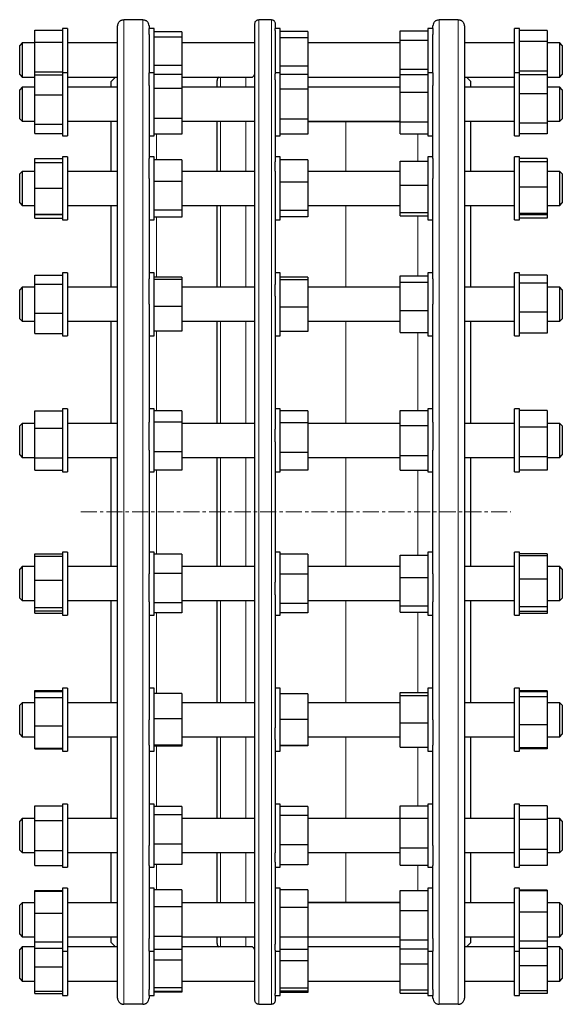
# Model space of a CAD drawing. Header units: millimetres. Extents: x 87 to 1474, y 30 to 1296.
# Tile 3 of 3: x 1044 to 1474, y 505 to 1285. Entities that reach past the tile are written whole.
import ezdxf

# ---------------------------------------------------------------- set-up
doc = ezdxf.new("R2010")
doc.units = ezdxf.units.MM
doc.linetypes.add('CENTERX2', pattern=[20.32, 12.7, -2.54, 2.54, -2.54])
doc.layers.add('FORMAT', color=7, linetype='Continuous')

msp = doc.modelspace()

# ---------------------------------------------------------------- linework, layer by layer
at = {"color": 7, "linetype": 'Continuous', "lineweight": 25}
for p, q in [((1121.79, 510.27), (1121.79, 1280.27)), ((1141.79, 1285.26), (1126.79, 1285.26)), ((1146.79, 1280.27), (1146.79, 1278.3)), ((1230.73, 508.27), (1230.73, 1282.27)), ((1243.73, 1285.26), (1233.73, 1285.26)), ((1246.73, 1282.27), (1246.73, 1278.3)), ((1371.79, 1278.3), (1371.79, 1280.27)), ((1391.79, 1285.26), (1376.79, 1285.26)), ((1396.79, 1280.27), (1396.79, 895.27)), ((1056.29, 1276.83), (1078.29, 1276.83)), ((1056.29, 1267.35), (1056.29, 1276.83)), ((1082.29, 1278.3), (1078.29, 1278.3)), ((1078.29, 1278.3), (1078.29, 1243.26)), ((1082.29, 1278.3), (1082.29, 1243.26)), ((1150.79, 1278.3), (1146.79, 1278.3)), ((1146.79, 1273.61), (1146.79, 1278.3)), ((1146.79, 1273.61), (1146.79, 1243.26)), ((1150.79, 1243.26), (1150.79, 1278.3)), ((1172.79, 1275.61), (1150.79, 1275.61)), ((1172.79, 1275.61), (1172.79, 1271.32)), ((1250.73, 1278.3), (1246.73, 1278.3)), ((1246.73, 1276.67), (1246.73, 1278.3)), ((1246.73, 1276.67), (1246.73, 1242.39)), ((1250.73, 1243.26), (1250.73, 1278.3)), ((1272.73, 1275.78), (1250.73, 1275.78)), ((1272.73, 1275.78), (1272.73, 1270.97)), ((1345.79, 1276.46), (1367.79, 1276.46)), ((1345.79, 1269.14), (1345.79, 1276.46)), ((1371.79, 1278.3), (1367.79, 1278.3)), ((1367.79, 1278.3), (1367.79, 1245.58)), ((1371.79, 1278.3), (1371.79, 1273.61)), ((1371.79, 1243.26), (1371.79, 1273.61)), ((1440.29, 1278.3), (1436.29, 1278.3)), ((1436.29, 1243.26), (1436.29, 1278.3)), ((1440.29, 1243.26), (1440.29, 1278.3)), ((1462.29, 1276.72), (1440.29, 1276.72)), ((1462.29, 1276.72), (1462.29, 1268.03)), ((1046.29, 1266.8), (1044.29, 1264.8)), ((1044.29, 1249.75), (1044.29, 1264.8)), ((1056.29, 1266.8), (1046.29, 1266.8)), ((1046.29, 1266.8), (1046.29, 1249.13)), ((1056.29, 1243.83), (1056.29, 1267.35)), ((1056.29, 1267.35), (1078.29, 1267.35)), ((1121.79, 1266.8), (1082.29, 1266.8)), ((1172.79, 1271.32), (1150.79, 1271.32)), ((1172.79, 1271.32), (1172.79, 1249.01)), ((1230.73, 1266.8), (1172.79, 1266.8)), ((1272.73, 1270.97), (1250.73, 1270.97)), ((1272.73, 1270.97), (1272.73, 1248.5)), ((1345.79, 1266.8), (1272.73, 1266.8)), ((1345.79, 1269.14), (1367.79, 1269.14)), ((1345.79, 1245.99), (1345.79, 1269.14)), ((1436.29, 1266.8), (1396.79, 1266.8)), ((1462.29, 1268.03), (1440.29, 1268.03)), ((1462.29, 1268.03), (1462.29, 1244.61)), ((1472.29, 1266.8), (1462.29, 1266.8)), ((1474.29, 1264.8), (1472.29, 1266.8)), ((1472.29, 1249.13), (1472.29, 1266.8)), ((1474.29, 1264.8), (1474.29, 1249.75)), ((1044.29, 1241.8), (1044.29, 1249.75)), ((1046.29, 1249.13), (1046.29, 1239.8)), ((1172.79, 1249.01), (1150.79, 1249.01)), ((1172.79, 1249.01), (1172.79, 1241.92)), ((1272.73, 1248.5), (1250.73, 1248.5)), ((1272.73, 1248.5), (1272.73, 1241.93)), ((1472.29, 1239.8), (1472.29, 1249.13)), ((1474.29, 1249.75), (1474.29, 1241.8)), ((1044.29, 1241.8), (1046.29, 1239.8)), ((1056.29, 1243.83), (1078.29, 1243.83)), ((1056.29, 1241.45), (1056.29, 1243.83)), ((1056.29, 1241.45), (1078.29, 1241.45)), ((1056.29, 1225.73), (1056.29, 1241.45)), ((1082.29, 1243.26), (1078.29, 1243.26)), ((1078.29, 1243.26), (1078.29, 1193.26)), ((1082.29, 1243.26), (1082.29, 1193.26)), ((1150.79, 1243.26), (1146.79, 1243.26)), ((1146.79, 1233.06), (1146.79, 1243.26)), ((1150.79, 1193.26), (1150.79, 1243.26)), ((1172.79, 1241.92), (1150.79, 1241.92)), ((1172.79, 1241.92), (1172.79, 1230.64)), ((1250.73, 1243.26), (1246.73, 1243.26)), ((1246.73, 1237.72), (1246.73, 1242.39)), ((1250.73, 1193.26), (1250.73, 1243.26)), ((1272.73, 1241.93), (1250.73, 1241.93)), ((1272.73, 1241.93), (1272.73, 1230.19)), ((1345.79, 1241.8), (1345.79, 1245.99)), ((1345.79, 1245.99), (1367.79, 1245.99)), ((1345.79, 1227.89), (1345.79, 1241.8)), ((1345.79, 1241.8), (1367.79, 1241.8)), ((1367.79, 1245.58), (1367.79, 1243.26)), ((1371.79, 1243.26), (1367.79, 1243.26)), ((1367.79, 1243.26), (1367.79, 1203.56)), ((1371.79, 1243.26), (1371.79, 1233.06)), ((1440.29, 1243.26), (1436.29, 1243.26)), ((1436.29, 1193.26), (1436.29, 1243.26)), ((1462.29, 1244.61), (1440.29, 1244.61)), ((1440.29, 1193.26), (1440.29, 1243.26)), ((1462.29, 1241.6), (1440.29, 1241.6)), ((1462.29, 1244.61), (1462.29, 1241.6)), ((1462.29, 1241.6), (1462.29, 1226.53)), ((1472.29, 1239.8), (1474.29, 1241.8)), ((1046.29, 1239.8), (1056.29, 1239.8)), ((1082.29, 1239.8), (1121.79, 1239.8)), ((1120.33, 1239.8), (1116.79, 1236.27)), ((1116.79, 1231.76), (1116.79, 1236.27)), ((1146.79, 1233.06), (1146.79, 1175.33)), ((1172.79, 1239.8), (1228.63, 1239.8)), ((1200.73, 1231.76), (1200.73, 1237.14)), ((1246.73, 1237.72), (1246.73, 1172.53)), ((1272.73, 1239.8), (1345.79, 1239.8)), ((1371.79, 1175.33), (1371.79, 1233.06)), ((1396.79, 1239.8), (1436.29, 1239.8)), ((1401.79, 1236.27), (1398.25, 1239.8)), ((1401.79, 1231.76), (1401.79, 1236.27)), ((1462.29, 1239.8), (1472.29, 1239.8)), ((1046.29, 1231.76), (1044.29, 1229.76)), ((1044.29, 1211.5), (1044.29, 1229.76)), ((1056.29, 1231.76), (1046.29, 1231.76)), ((1046.29, 1231.76), (1046.29, 1210.32)), ((1056.29, 1225.73), (1078.29, 1225.73)), ((1056.29, 1202.54), (1056.29, 1225.73)), ((1121.79, 1231.76), (1082.29, 1231.76)), ((1172.79, 1230.64), (1150.79, 1230.64)), ((1230.73, 1231.76), (1172.79, 1231.76)), ((1172.79, 1230.64), (1172.79, 1206.98)), ((1272.73, 1230.19), (1250.73, 1230.19)), ((1345.79, 1231.76), (1272.73, 1231.76)), ((1272.73, 1230.19), (1272.73, 1206.52)), ((1345.79, 1204.34), (1345.79, 1227.89)), ((1345.79, 1227.89), (1367.79, 1227.89)), ((1436.29, 1231.76), (1396.79, 1231.76)), ((1462.29, 1226.53), (1440.29, 1226.53)), ((1472.29, 1231.76), (1462.29, 1231.76)), ((1462.29, 1226.53), (1462.29, 1203.19)), ((1474.29, 1229.76), (1472.29, 1231.76)), ((1472.29, 1210.32), (1472.29, 1231.76)), ((1474.29, 1229.76), (1474.29, 1211.5)), ((1044.29, 1206.76), (1044.29, 1211.5)), ((1046.29, 1210.32), (1046.29, 1204.76)), ((1472.29, 1204.76), (1472.29, 1210.32)), ((1474.29, 1211.5), (1474.29, 1206.76)), ((1044.29, 1206.76), (1046.29, 1204.76)), ((1046.29, 1204.76), (1056.29, 1204.76)), ((1056.29, 1202.54), (1078.29, 1202.54)), ((1056.29, 1195.07), (1056.29, 1202.54)), ((1082.29, 1204.76), (1121.79, 1204.76)), ((1116.79, 1165.09), (1116.79, 1204.76)), ((1172.79, 1206.98), (1150.79, 1206.98)), ((1172.79, 1206.98), (1172.79, 1194.59)), ((1172.79, 1204.76), (1229.62, 1204.76)), ((1200.73, 1165.09), (1200.73, 1204.76)), ((1272.73, 1206.52), (1250.73, 1206.52)), ((1272.73, 1206.52), (1272.73, 1194.59)), ((1272.73, 1204.76), (1345.79, 1204.76)), ((1302.79, 1204.27), (1272.73, 1204.27)), ((1345.79, 1204.27), (1302.79, 1204.27)), ((1345.79, 1204.34), (1367.79, 1204.34)), ((1345.79, 1194.72), (1345.79, 1204.34)), ((1367.79, 1203.56), (1367.79, 1193.26)), ((1396.79, 1204.76), (1436.29, 1204.76)), ((1401.79, 1165.09), (1401.79, 1204.76)), ((1462.29, 1203.19), (1440.29, 1203.19)), ((1462.29, 1204.76), (1472.29, 1204.76)), ((1462.29, 1203.19), (1462.29, 1194.91)), ((1472.29, 1204.76), (1474.29, 1206.76)), ((1056.29, 1195.07), (1078.29, 1195.07)), ((1172.79, 1194.59), (1150.79, 1194.59)), ((1272.73, 1194.59), (1250.73, 1194.59)), ((1345.79, 1194.72), (1367.79, 1194.72)), ((1462.29, 1194.91), (1440.29, 1194.91)), ((1078.29, 1193.26), (1082.29, 1193.26)), ((1146.79, 1193.26), (1150.79, 1193.26)), ((1246.73, 1193.26), (1250.73, 1193.26)), ((1367.79, 1193.26), (1371.79, 1193.26)), ((1436.29, 1193.26), (1440.29, 1193.26)), ((1056.29, 1175.26), (1078.29, 1175.26)), ((1056.29, 1172.17), (1056.29, 1175.26)), ((1056.29, 1172.17), (1078.29, 1172.17)), ((1056.29, 1151.76), (1056.29, 1172.17)), ((1082.29, 1176.59), (1078.29, 1176.59)), ((1078.29, 1176.59), (1078.29, 1126.59)), ((1082.29, 1176.59), (1082.29, 1126.59)), ((1150.79, 1176.59), (1146.79, 1176.59)), ((1146.79, 1159.45), (1146.79, 1175.33)), ((1150.79, 1126.59), (1150.79, 1176.59)), ((1172.79, 1174.3), (1150.79, 1174.3)), ((1172.79, 1174.3), (1172.79, 1157.14)), ((1250.73, 1176.59), (1246.73, 1176.59)), ((1246.73, 1165.26), (1246.73, 1172.53)), ((1250.73, 1126.59), (1250.73, 1176.59)), ((1272.73, 1174.14), (1250.73, 1174.14)), ((1272.73, 1174.14), (1272.73, 1156.63)), ((1345.79, 1173.22), (1367.79, 1173.22)), ((1345.79, 1154.07), (1345.79, 1173.22)), ((1371.79, 1176.59), (1367.79, 1176.59)), ((1367.79, 1176.59), (1367.79, 1131.37)), ((1371.79, 1175.33), (1371.79, 1159.45)), ((1440.29, 1176.59), (1436.29, 1176.59)), ((1436.29, 1126.59), (1436.29, 1176.59)), ((1440.29, 1126.59), (1440.29, 1176.59)), ((1462.29, 1175.24), (1440.29, 1175.24)), ((1462.29, 1172.58), (1440.29, 1172.58)), ((1462.29, 1175.24), (1462.29, 1172.58)), ((1462.29, 1172.58), (1462.29, 1152.61)), ((1046.29, 1165.09), (1044.29, 1163.09)), ((1044.29, 1142.29), (1044.29, 1163.09)), ((1056.29, 1165.09), (1046.29, 1165.09)), ((1046.29, 1165.09), (1046.29, 1140.67)), ((1121.79, 1165.09), (1082.29, 1165.09)), ((1230.73, 1165.09), (1172.79, 1165.09)), ((1246.73, 1165.26), (1246.73, 1075.53)), ((1345.79, 1165.09), (1272.73, 1165.09)), ((1436.29, 1165.09), (1396.79, 1165.09)), ((1472.29, 1165.09), (1462.29, 1165.09)), ((1474.29, 1163.09), (1472.29, 1165.09)), ((1472.29, 1140.67), (1472.29, 1165.09)), ((1474.29, 1163.09), (1474.29, 1142.29)), ((1146.79, 1159.45), (1146.79, 1079.98)), ((1172.79, 1157.14), (1150.79, 1157.14)), ((1172.79, 1157.14), (1172.79, 1134.44)), ((1272.73, 1156.63), (1250.73, 1156.63)), ((1272.73, 1156.63), (1272.73, 1134.08)), ((1371.79, 1079.98), (1371.79, 1159.45)), ((1056.29, 1131.18), (1056.29, 1151.76)), ((1056.29, 1151.76), (1078.29, 1151.76)), ((1345.79, 1154.07), (1367.79, 1154.07)), ((1345.79, 1132.44), (1345.79, 1154.07)), ((1462.29, 1152.61), (1440.29, 1152.61)), ((1462.29, 1152.61), (1462.29, 1131.62)), ((1044.29, 1140.09), (1044.29, 1142.29)), ((1044.29, 1140.09), (1046.29, 1138.09)), ((1046.29, 1140.67), (1046.29, 1138.09)), ((1472.29, 1138.09), (1472.29, 1140.67)), ((1472.29, 1138.09), (1474.29, 1140.09)), ((1474.29, 1142.29), (1474.29, 1140.09)), ((1046.29, 1138.09), (1056.29, 1138.09)), ((1056.29, 1131.18), (1078.29, 1131.18)), ((1056.29, 1131.01), (1056.29, 1131.18)), ((1056.29, 1131.01), (1078.29, 1131.01)), ((1056.29, 1127.92), (1056.29, 1131.01)), ((1082.29, 1138.09), (1121.79, 1138.09)), ((1116.79, 1073.34), (1116.79, 1138.09)), ((1172.79, 1134.44), (1150.79, 1134.44)), ((1172.79, 1138.09), (1230.58, 1138.09)), ((1172.79, 1134.44), (1172.79, 1128.89)), ((1200.73, 1073.34), (1200.73, 1138.09)), ((1272.73, 1134.08), (1250.73, 1134.08)), ((1272.73, 1138.09), (1345.79, 1138.09)), ((1272.73, 1134.08), (1272.73, 1129.05)), ((1345.79, 1132.44), (1367.79, 1132.44)), ((1345.79, 1129.97), (1345.79, 1132.44)), ((1367.79, 1131.37), (1367.79, 1126.59)), ((1396.79, 1138.09), (1436.29, 1138.09)), ((1401.79, 1073.34), (1401.79, 1138.09)), ((1462.29, 1131.62), (1440.29, 1131.62)), ((1462.29, 1138.09), (1472.29, 1138.09)), ((1462.29, 1131.62), (1462.29, 1130.6)), ((1056.29, 1127.92), (1078.29, 1127.92)), ((1078.29, 1126.59), (1082.29, 1126.59)), ((1146.79, 1126.59), (1150.79, 1126.59)), ((1172.79, 1128.89), (1150.79, 1128.89)), ((1246.73, 1126.59), (1250.73, 1126.59)), ((1272.73, 1129.05), (1250.73, 1129.05)), ((1345.79, 1129.97), (1367.79, 1129.97)), ((1367.79, 1126.59), (1371.79, 1126.59)), ((1436.29, 1126.59), (1440.29, 1126.59)), ((1462.29, 1130.6), (1440.29, 1130.6)), ((1462.29, 1127.94), (1440.29, 1127.94)), ((1462.29, 1130.6), (1462.29, 1127.94)), ((1082.29, 1084.84), (1078.29, 1084.84)), ((1078.29, 1084.84), (1078.29, 1034.84)), ((1082.29, 1084.84), (1082.29, 1034.84)), ((1150.79, 1084.84), (1146.79, 1084.84)), ((1150.79, 1034.84), (1150.79, 1084.84)), ((1250.73, 1084.84), (1246.73, 1084.84)), ((1250.73, 1034.84), (1250.73, 1084.84)), ((1371.79, 1084.84), (1367.79, 1084.84)), ((1367.79, 1084.84), (1367.79, 1036.06)), ((1440.29, 1084.84), (1436.29, 1084.84)), ((1436.29, 1034.84), (1436.29, 1084.84)), ((1440.29, 1034.84), (1440.29, 1084.84)), ((1056.29, 1082.96), (1078.29, 1082.96)), ((1056.29, 1075.8), (1056.29, 1082.96)), ((1146.79, 1059.97), (1146.79, 1079.98)), ((1172.79, 1081.2), (1150.79, 1081.2)), ((1172.79, 1079.36), (1150.79, 1079.36)), ((1172.79, 1081.2), (1172.79, 1079.36)), ((1172.79, 1079.36), (1172.79, 1058)), ((1272.73, 1081.42), (1250.73, 1081.42)), ((1272.73, 1079.06), (1250.73, 1079.06)), ((1272.73, 1081.42), (1272.73, 1079.06)), ((1272.73, 1079.06), (1272.73, 1057.48)), ((1345.79, 1082.35), (1367.79, 1082.35)), ((1345.79, 1077.43), (1345.79, 1082.35)), ((1345.79, 1054.92), (1345.79, 1077.43)), ((1345.79, 1077.43), (1367.79, 1077.43)), ((1371.79, 1079.98), (1371.79, 1059.97)), ((1462.29, 1082.76), (1440.29, 1082.76)), ((1462.29, 1076.42), (1440.29, 1076.42)), ((1462.29, 1082.76), (1462.29, 1076.42)), ((1462.29, 1076.42), (1462.29, 1053.5)), ((1046.29, 1073.34), (1044.29, 1071.34)), ((1044.29, 1048.9), (1044.29, 1071.34)), ((1056.29, 1073.34), (1046.29, 1073.34)), ((1046.29, 1073.34), (1046.29, 1047)), ((1056.29, 1052.68), (1056.29, 1075.8)), ((1056.29, 1075.8), (1078.29, 1075.8)), ((1121.79, 1073.34), (1082.29, 1073.34)), ((1230.73, 1073.34), (1172.79, 1073.34)), ((1246.73, 1066.37), (1246.73, 1075.53)), ((1345.79, 1073.34), (1272.73, 1073.34)), ((1436.29, 1073.34), (1396.79, 1073.34)), ((1472.29, 1073.34), (1462.29, 1073.34)), ((1474.29, 1071.34), (1472.29, 1073.34)), ((1472.29, 1047), (1472.29, 1073.34)), ((1474.29, 1071.34), (1474.29, 1048.9)), ((1246.73, 1066.37), (1246.73, 960.88)), ((1146.79, 1059.97), (1146.79, 966.56)), ((1172.79, 1058), (1150.79, 1058)), ((1172.79, 1058), (1172.79, 1038.48)), ((1272.73, 1057.48), (1250.73, 1057.48)), ((1272.73, 1057.48), (1272.73, 1038.26)), ((1345.79, 1054.92), (1367.79, 1054.92)), ((1345.79, 1037.33), (1345.79, 1054.92)), ((1371.79, 966.56), (1371.79, 1059.97)), ((1462.29, 1053.5), (1440.29, 1053.5)), ((1462.29, 1053.5), (1462.29, 1036.92)), ((1044.29, 1048.34), (1044.29, 1048.9)), ((1044.29, 1048.34), (1046.29, 1046.34)), ((1046.29, 1047), (1046.29, 1046.34)), ((1046.29, 1046.34), (1056.29, 1046.34)), ((1056.29, 1052.68), (1078.29, 1052.68)), ((1056.29, 1036.72), (1056.29, 1052.68)), ((1082.29, 1046.34), (1121.79, 1046.34)), ((1116.79, 965.48), (1116.79, 1046.34)), ((1172.79, 1046.34), (1230.73, 1046.34)), ((1200.73, 965.48), (1200.73, 1046.34)), ((1272.73, 1046.34), (1345.79, 1046.34)), ((1396.79, 1046.34), (1436.29, 1046.34)), ((1401.79, 965.48), (1401.79, 1046.34)), ((1462.29, 1046.34), (1472.29, 1046.34)), ((1472.29, 1046.34), (1474.29, 1048.34)), ((1472.29, 1046.34), (1472.29, 1047)), ((1474.29, 1048.9), (1474.29, 1048.34)), ((1172.79, 1038.48), (1150.79, 1038.48)), ((1272.73, 1038.26), (1250.73, 1038.26)), ((1056.29, 1036.72), (1078.29, 1036.72)), ((1078.29, 1034.84), (1082.29, 1034.84)), ((1146.79, 1034.84), (1150.79, 1034.84)), ((1246.73, 1034.84), (1250.73, 1034.84)), ((1345.79, 1037.33), (1367.79, 1037.33)), ((1367.79, 1036.06), (1367.79, 1034.84)), ((1367.79, 1034.84), (1371.79, 1034.84)), ((1436.29, 1034.84), (1440.29, 1034.84)), ((1462.29, 1036.92), (1440.29, 1036.92)), ((1056.29, 975.53), (1078.29, 975.53)), ((1056.29, 961.75), (1056.29, 975.53)), ((1082.29, 976.98), (1078.29, 976.98)), ((1078.29, 976.98), (1078.29, 926.98)), ((1082.29, 976.98), (1082.29, 926.98)), ((1150.79, 976.98), (1146.79, 976.98)), ((1150.79, 926.98), (1150.79, 976.98)), ((1172.79, 975.44), (1150.79, 975.44)), ((1172.79, 975.44), (1172.79, 966.4)), ((1250.73, 976.98), (1246.73, 976.98)), ((1250.73, 926.98), (1250.73, 976.98)), ((1272.73, 975.5), (1250.73, 975.5)), ((1272.73, 975.5), (1272.73, 965.98)), ((1345.79, 975.65), (1367.79, 975.65)), ((1345.79, 963.81), (1345.79, 975.65)), ((1371.79, 976.98), (1367.79, 976.98)), ((1367.79, 976.98), (1367.79, 926.98)), ((1440.29, 976.98), (1436.29, 976.98)), ((1436.29, 926.98), (1436.29, 976.98)), ((1440.29, 926.98), (1440.29, 976.98)), ((1462.29, 975.6), (1440.29, 975.6)), ((1462.29, 975.6), (1462.29, 962.52)), ((1046.29, 965.48), (1044.29, 963.48)), ((1044.29, 940.48), (1044.29, 963.48)), ((1056.29, 965.48), (1046.29, 965.48)), ((1046.29, 965.48), (1046.29, 938.48)), ((1056.29, 961.75), (1078.29, 961.75)), ((1056.29, 938.19), (1056.29, 961.75)), ((1121.79, 965.48), (1082.29, 965.48)), ((1146.79, 944.38), (1146.79, 966.56)), ((1172.79, 966.4), (1150.79, 966.4)), ((1172.79, 966.4), (1172.79, 942.94)), ((1230.73, 965.48), (1172.79, 965.48)), ((1246.73, 950.73), (1246.73, 960.88)), ((1272.73, 965.98), (1250.73, 965.98)), ((1272.73, 965.98), (1272.73, 942.45)), ((1345.79, 965.48), (1272.73, 965.48)), ((1345.79, 963.81), (1367.79, 963.81)), ((1345.79, 940.14), (1345.79, 963.81)), ((1371.79, 966.56), (1371.79, 944.38)), ((1436.29, 965.48), (1396.79, 965.48)), ((1462.29, 962.52), (1440.29, 962.52)), ((1472.29, 965.48), (1462.29, 965.48)), ((1462.29, 962.52), (1462.29, 938.9)), ((1474.29, 963.48), (1472.29, 965.48)), ((1472.29, 938.48), (1472.29, 965.48)), ((1474.29, 963.48), (1474.29, 940.48)), ((1146.79, 944.38), (1146.79, 846.16)), ((1246.73, 950.73), (1246.73, 839.81)), ((1371.79, 846.16), (1371.79, 944.38)), ((1044.29, 940.48), (1046.29, 938.48)), ((1046.29, 938.48), (1056.29, 938.48)), ((1056.29, 938.19), (1078.29, 938.19)), ((1056.29, 928.42), (1056.29, 938.19)), ((1082.29, 938.48), (1121.79, 938.48)), ((1116.79, 895.27), (1116.79, 938.48)), ((1172.79, 942.94), (1150.79, 942.94)), ((1172.79, 942.94), (1172.79, 928.51)), ((1172.79, 938.48), (1230.73, 938.48)), ((1200.73, 852.06), (1200.73, 938.48)), ((1272.73, 942.45), (1250.73, 942.45)), ((1272.73, 942.45), (1272.73, 928.45)), ((1272.73, 938.48), (1345.79, 938.48)), ((1345.79, 928.3), (1345.79, 940.14)), ((1345.79, 940.14), (1367.79, 940.14)), ((1396.79, 938.48), (1436.29, 938.48)), ((1401.79, 895.27), (1401.79, 938.48)), ((1462.29, 938.9), (1440.29, 938.9)), ((1462.29, 938.9), (1462.29, 928.35)), ((1462.29, 938.48), (1472.29, 938.48)), ((1472.29, 938.48), (1474.29, 940.48)), ((1056.29, 928.42), (1078.29, 928.42)), ((1172.79, 928.51), (1150.79, 928.51)), ((1272.73, 928.45), (1250.73, 928.45)), ((1345.79, 928.3), (1367.79, 928.3)), ((1462.29, 928.35), (1440.29, 928.35)), ((1078.29, 926.98), (1082.29, 926.98)), ((1146.79, 926.98), (1150.79, 926.98)), ((1246.73, 926.98), (1250.73, 926.98)), ((1367.79, 926.98), (1371.79, 926.98)), ((1436.29, 926.98), (1440.29, 926.98)), ((1116.79, 852.06), (1116.79, 895.27)), ((1396.79, 895.27), (1396.79, 510.27)), ((1401.79, 852.06), (1401.79, 895.27)), ((1056.29, 860.25), (1056.29, 862.12)), ((1056.29, 862.12), (1078.29, 862.12)), ((1056.29, 841.2), (1056.29, 860.25)), ((1056.29, 860.25), (1078.29, 860.25)), ((1082.29, 863.56), (1078.29, 863.56)), ((1078.29, 863.56), (1078.29, 813.56)), ((1082.29, 863.56), (1082.29, 813.56)), ((1150.79, 863.56), (1146.79, 863.56)), ((1150.79, 813.56), (1150.79, 863.56)), ((1172.79, 861.84), (1150.79, 861.84)), ((1172.79, 861.84), (1172.79, 846.48)), ((1250.73, 863.56), (1246.73, 863.56)), ((1250.73, 813.56), (1250.73, 863.56)), ((1272.73, 861.74), (1250.73, 861.74)), ((1272.73, 861.74), (1272.73, 845.99)), ((1345.79, 843.48), (1345.79, 861.07)), ((1345.79, 861.07), (1367.79, 861.07)), ((1371.79, 863.56), (1367.79, 863.56)), ((1367.79, 863.56), (1367.79, 813.56)), ((1440.29, 863.56), (1436.29, 863.56)), ((1436.29, 813.56), (1436.29, 863.56)), ((1440.29, 813.56), (1440.29, 863.56)), ((1462.29, 862.19), (1440.29, 862.19)), ((1462.29, 860.58), (1440.29, 860.58)), ((1462.29, 862.19), (1462.29, 860.58)), ((1462.29, 860.58), (1462.29, 842.04)), ((1046.29, 852.06), (1044.29, 850.06)), ((1056.29, 852.06), (1046.29, 852.06)), ((1046.29, 852.06), (1046.29, 825.06)), ((1121.79, 852.06), (1082.29, 852.06)), ((1230.73, 852.06), (1172.79, 852.06)), ((1345.79, 852.06), (1272.73, 852.06)), ((1436.29, 852.06), (1396.79, 852.06)), ((1472.29, 852.06), (1462.29, 852.06)), ((1474.29, 850.06), (1472.29, 852.06)), ((1472.29, 825.06), (1472.29, 852.06)), ((1044.29, 827.06), (1044.29, 850.06)), ((1146.79, 823.98), (1146.79, 846.16)), ((1172.79, 846.48), (1150.79, 846.48)), ((1172.79, 846.48), (1172.79, 823.2)), ((1272.73, 845.99), (1250.73, 845.99)), ((1272.73, 845.99), (1272.73, 822.81)), ((1345.79, 843.48), (1367.79, 843.48)), ((1345.79, 820.97), (1345.79, 843.48)), ((1371.79, 846.16), (1371.79, 823.98)), ((1474.29, 850.06), (1474.29, 827.06)), ((1056.29, 819.51), (1056.29, 841.2)), ((1056.29, 841.2), (1078.29, 841.2)), ((1246.73, 829.66), (1246.73, 839.81)), ((1462.29, 842.04), (1440.29, 842.04)), ((1462.29, 842.04), (1462.29, 820.02)), ((1044.29, 827.06), (1046.29, 825.06)), ((1246.73, 829.66), (1246.73, 724.17)), ((1472.29, 825.06), (1474.29, 827.06)), ((1046.29, 825.06), (1056.29, 825.06)), ((1056.29, 819.51), (1078.29, 819.51)), ((1056.29, 816.87), (1056.29, 819.51)), ((1082.29, 825.06), (1121.79, 825.06)), ((1116.79, 744.2), (1116.79, 825.06)), ((1146.79, 823.98), (1146.79, 730.56)), ((1172.79, 823.2), (1150.79, 823.2)), ((1172.79, 825.06), (1230.73, 825.06)), ((1172.79, 823.2), (1172.79, 815.28)), ((1200.73, 744.2), (1200.73, 825.06)), ((1272.73, 822.81), (1250.73, 822.81)), ((1272.73, 825.06), (1345.79, 825.06)), ((1272.73, 822.81), (1272.73, 815.38)), ((1345.79, 820.97), (1367.79, 820.97)), ((1345.79, 816.05), (1345.79, 820.97)), ((1371.79, 730.56), (1371.79, 823.98)), ((1396.79, 825.06), (1436.29, 825.06)), ((1401.79, 744.2), (1401.79, 825.06)), ((1462.29, 820.02), (1440.29, 820.02)), ((1462.29, 825.06), (1472.29, 825.06)), ((1462.29, 820.02), (1462.29, 816.54)), ((1056.29, 816.87), (1078.29, 816.87)), ((1056.29, 815), (1056.29, 816.87)), ((1056.29, 815), (1078.29, 815)), ((1078.29, 813.56), (1082.29, 813.56)), ((1146.79, 813.56), (1150.79, 813.56)), ((1172.79, 815.28), (1150.79, 815.28)), ((1246.73, 813.56), (1250.73, 813.56)), ((1272.73, 815.38), (1250.73, 815.38)), ((1345.79, 816.05), (1367.79, 816.05)), ((1367.79, 813.56), (1371.79, 813.56)), ((1436.29, 813.56), (1440.29, 813.56)), ((1462.29, 816.54), (1440.29, 816.54)), ((1462.29, 814.93), (1440.29, 814.93)), ((1462.29, 816.54), (1462.29, 814.93)), ((1056.29, 753.82), (1078.29, 753.82)), ((1056.29, 753.16), (1056.29, 753.82)), ((1056.29, 753.16), (1078.29, 753.16)), ((1056.29, 748.4), (1056.29, 753.16)), ((1082.29, 755.7), (1078.29, 755.7)), ((1078.29, 755.7), (1078.29, 705.7)), ((1082.29, 755.7), (1082.29, 705.7)), ((1150.79, 755.7), (1146.79, 755.7)), ((1150.79, 705.7), (1150.79, 755.7)), ((1172.79, 751.51), (1150.79, 751.51)), ((1172.79, 751.51), (1172.79, 731.34)), ((1250.73, 755.7), (1246.73, 755.7)), ((1250.73, 705.7), (1250.73, 755.7)), ((1272.73, 751.25), (1250.73, 751.25)), ((1272.73, 751.25), (1272.73, 730.81)), ((1345.79, 752.32), (1367.79, 752.32)), ((1345.79, 749.85), (1345.79, 752.32)), ((1345.79, 728.22), (1345.79, 749.85)), ((1345.79, 749.85), (1367.79, 749.85)), ((1371.79, 755.7), (1367.79, 755.7)), ((1367.79, 755.7), (1367.79, 705.7)), ((1440.29, 755.7), (1436.29, 755.7)), ((1436.29, 705.7), (1436.29, 755.7)), ((1440.29, 705.7), (1440.29, 755.7)), ((1462.29, 753.62), (1440.29, 753.62)), ((1462.29, 752.87), (1440.29, 752.87)), ((1462.29, 748.95), (1440.29, 748.95)), ((1462.29, 753.62), (1462.29, 752.87)), ((1462.29, 752.87), (1462.29, 748.95)), ((1462.29, 748.95), (1462.29, 726.77)), ((1046.29, 744.2), (1044.29, 742.2)), ((1044.29, 719.2), (1044.29, 742.2)), ((1056.29, 744.2), (1046.29, 744.2)), ((1046.29, 744.2), (1046.29, 717.2)), ((1056.29, 748.4), (1078.29, 748.4)), ((1056.29, 725.93), (1056.29, 748.4)), ((1121.79, 744.2), (1082.29, 744.2)), ((1230.73, 744.2), (1172.79, 744.2)), ((1345.79, 744.2), (1272.73, 744.2)), ((1436.29, 744.2), (1396.79, 744.2)), ((1472.29, 744.2), (1462.29, 744.2)), ((1474.29, 742.2), (1472.29, 744.2)), ((1472.29, 717.2), (1472.29, 744.2)), ((1474.29, 742.2), (1474.29, 719.2)), ((1056.29, 725.93), (1078.29, 725.93)), ((1056.29, 708.23), (1056.29, 725.93)), ((1146.79, 710.55), (1146.79, 730.56)), ((1172.79, 731.34), (1150.79, 731.34)), ((1172.79, 731.34), (1172.79, 710.52)), ((1272.73, 730.81), (1250.73, 730.81)), ((1272.73, 730.81), (1272.73, 710.26)), ((1345.79, 728.22), (1367.79, 728.22)), ((1345.79, 709.07), (1345.79, 728.22)), ((1371.79, 730.56), (1371.79, 710.55)), ((1462.29, 726.77), (1440.29, 726.77)), ((1462.29, 726.77), (1462.29, 708.52)), ((1044.29, 719.2), (1046.29, 717.2)), ((1246.73, 715.01), (1246.73, 724.17)), ((1472.29, 717.2), (1474.29, 719.2)), ((1046.29, 717.2), (1056.29, 717.2)), ((1082.29, 717.2), (1121.79, 717.2)), ((1116.79, 652.44), (1116.79, 717.2)), ((1146.79, 710.55), (1146.79, 631.09)), ((1172.79, 710.52), (1150.79, 710.52)), ((1172.79, 709.88), (1150.79, 709.88)), ((1172.79, 717.2), (1230.73, 717.2)), ((1172.79, 710.52), (1172.79, 709.88)), ((1200.73, 652.44), (1200.73, 717.2)), ((1246.73, 715.01), (1246.73, 625.28)), ((1272.73, 710.26), (1250.73, 710.26)), ((1272.73, 710.14), (1250.73, 710.14)), ((1272.73, 717.2), (1345.79, 717.2)), ((1272.73, 710.26), (1272.73, 710.14)), ((1371.79, 631.09), (1371.79, 710.55)), ((1396.79, 717.2), (1436.29, 717.2)), ((1401.79, 652.44), (1401.79, 717.2)), ((1462.29, 717.2), (1472.29, 717.2)), ((1056.29, 708.23), (1078.29, 708.23)), ((1056.29, 707.58), (1056.29, 708.23)), ((1056.29, 707.58), (1078.29, 707.58)), ((1078.29, 705.7), (1082.29, 705.7)), ((1146.79, 705.7), (1150.79, 705.7)), ((1246.73, 705.7), (1250.73, 705.7)), ((1345.79, 709.07), (1367.79, 709.07)), ((1367.79, 705.7), (1371.79, 705.7)), ((1436.29, 705.7), (1440.29, 705.7)), ((1462.29, 708.52), (1440.29, 708.52)), ((1462.29, 707.77), (1440.29, 707.77)), ((1462.29, 708.52), (1462.29, 707.77)), ((1082.29, 663.94), (1078.29, 663.94)), ((1078.29, 663.94), (1078.29, 613.94)), ((1082.29, 663.94), (1082.29, 613.94)), ((1150.79, 663.94), (1146.79, 663.94)), ((1150.79, 613.94), (1150.79, 663.94)), ((1250.73, 663.94), (1246.73, 663.94)), ((1250.73, 613.94), (1250.73, 663.94)), ((1371.79, 663.94), (1367.79, 663.94)), ((1367.79, 663.94), (1367.79, 613.94)), ((1440.29, 663.94), (1436.29, 663.94)), ((1436.29, 613.94), (1436.29, 663.94)), ((1440.29, 613.94), (1440.29, 663.94)), ((1056.29, 662.61), (1078.29, 662.61)), ((1056.29, 650.92), (1056.29, 662.61)), ((1172.79, 661.95), (1150.79, 661.95)), ((1172.79, 655.25), (1150.79, 655.25)), ((1172.79, 661.95), (1172.79, 655.25)), ((1172.79, 655.25), (1172.79, 632.24)), ((1272.73, 662.07), (1250.73, 662.07)), ((1272.73, 662.07), (1272.73, 654.87)), ((1345.79, 662.48), (1367.79, 662.48)), ((1345.79, 652.86), (1345.79, 662.48)), ((1462.29, 662.59), (1440.29, 662.59)), ((1462.29, 662.59), (1462.29, 651.65)), ((1046.29, 652.44), (1044.29, 650.44)), ((1044.29, 627.44), (1044.29, 650.44)), ((1056.29, 652.44), (1046.29, 652.44)), ((1046.29, 652.44), (1046.29, 625.44)), ((1056.29, 627.25), (1056.29, 650.92)), ((1056.29, 650.92), (1078.29, 650.92)), ((1121.79, 652.44), (1082.29, 652.44)), ((1230.58, 652.44), (1172.79, 652.44)), ((1272.73, 654.87), (1250.73, 654.87)), ((1272.73, 654.87), (1272.73, 631.74)), ((1345.79, 652.44), (1272.73, 652.44)), ((1345.79, 652.86), (1367.79, 652.86)), ((1345.79, 629.31), (1345.79, 652.86)), ((1436.29, 652.44), (1396.79, 652.44)), ((1462.29, 651.65), (1440.29, 651.65)), ((1472.29, 652.44), (1462.29, 652.44)), ((1462.29, 651.65), (1462.29, 628)), ((1474.29, 650.44), (1472.29, 652.44)), ((1472.29, 625.44), (1472.29, 652.44)), ((1474.29, 650.44), (1474.29, 627.44)), ((1172.79, 632.24), (1150.79, 632.24)), ((1172.79, 632.24), (1172.79, 615.93)), ((1044.29, 627.44), (1046.29, 625.44)), ((1046.29, 625.44), (1056.29, 625.44)), ((1056.29, 627.25), (1078.29, 627.25)), ((1056.29, 615.27), (1056.29, 627.25)), ((1082.29, 625.44), (1121.79, 625.44)), ((1116.79, 585.78), (1116.79, 625.44)), ((1146.79, 615.21), (1146.79, 631.09)), ((1172.79, 625.44), (1230.73, 625.44)), ((1200.73, 585.78), (1200.73, 625.44)), ((1246.73, 618.01), (1246.73, 625.28)), ((1272.73, 631.74), (1250.73, 631.74)), ((1272.73, 631.74), (1272.73, 615.81)), ((1272.73, 625.44), (1345.79, 625.44)), ((1345.79, 615.4), (1345.79, 629.31)), ((1345.79, 629.31), (1367.79, 629.31)), ((1371.79, 631.09), (1371.79, 615.21)), ((1396.79, 625.44), (1436.29, 625.44)), ((1401.79, 585.78), (1401.79, 625.44)), ((1462.29, 628), (1440.29, 628)), ((1462.29, 628), (1462.29, 615.29)), ((1462.29, 625.44), (1472.29, 625.44)), ((1472.29, 625.44), (1474.29, 627.44)), ((1246.73, 618.01), (1246.73, 552.81)), ((1056.29, 615.27), (1078.29, 615.27)), ((1078.29, 613.94), (1082.29, 613.94)), ((1146.79, 615.21), (1146.79, 557.47)), ((1146.79, 613.94), (1150.79, 613.94)), ((1172.79, 615.93), (1150.79, 615.93)), ((1246.73, 613.94), (1250.73, 613.94)), ((1272.73, 615.81), (1250.73, 615.81)), ((1345.79, 615.4), (1367.79, 615.4)), ((1367.79, 613.94), (1371.79, 613.94)), ((1371.79, 557.47), (1371.79, 615.21)), ((1436.29, 613.94), (1440.29, 613.94)), ((1462.29, 615.29), (1440.29, 615.29)), ((1056.29, 595.47), (1078.29, 595.47)), ((1056.29, 594.84), (1056.29, 595.47)), ((1056.29, 594.84), (1078.29, 594.84)), ((1056.29, 577.36), (1056.29, 594.84)), ((1082.29, 597.28), (1078.29, 597.28)), ((1078.29, 597.28), (1078.29, 596.11)), ((1078.29, 596.11), (1078.29, 547.28)), ((1082.29, 597.28), (1082.29, 596.11)), ((1082.29, 596.11), (1082.29, 547.28)), ((1150.79, 597.28), (1146.79, 597.28)), ((1150.79, 597.2), (1150.79, 597.28)), ((1150.79, 547.28), (1150.79, 597.2)), ((1172.79, 595.88), (1150.79, 595.88)), ((1172.79, 595.88), (1172.79, 582.49)), ((1250.73, 597.28), (1246.73, 597.28)), ((1250.73, 597.15), (1250.73, 597.28)), ((1250.73, 547.28), (1250.73, 597.15)), ((1272.73, 595.83), (1250.73, 595.83)), ((1272.73, 595.83), (1272.73, 582.01)), ((1345.79, 579.59), (1345.79, 595.43)), ((1345.79, 595.43), (1367.79, 595.43)), ((1371.79, 597.28), (1367.79, 597.28)), ((1367.79, 597.28), (1367.79, 547.28)), ((1440.29, 597.28), (1436.29, 597.28)), ((1436.29, 596.36), (1436.29, 597.28)), ((1436.29, 547.28), (1436.29, 596.36)), ((1440.29, 596.36), (1440.29, 597.28)), ((1440.29, 547.28), (1440.29, 596.36)), ((1462.29, 595.62), (1440.29, 595.62)), ((1462.29, 595.08), (1440.29, 595.08)), ((1462.29, 595.62), (1462.29, 595.08)), ((1462.29, 595.08), (1462.29, 578.19)), ((1046.29, 585.78), (1044.29, 583.78)), ((1056.29, 585.78), (1046.29, 585.78)), ((1046.29, 585.78), (1046.29, 558.78)), ((1121.79, 585.78), (1082.29, 585.78)), ((1229.62, 585.78), (1172.79, 585.78)), ((1272.73, 586.27), (1302.79, 586.27)), ((1345.79, 585.78), (1272.73, 585.78)), ((1302.79, 586.27), (1345.79, 586.27)), ((1436.29, 585.78), (1396.79, 585.78)), ((1472.29, 585.78), (1462.29, 585.78)), ((1474.29, 583.78), (1472.29, 585.78)), ((1472.29, 558.78), (1472.29, 585.78)), ((1044.29, 560.78), (1044.29, 583.78)), ((1056.29, 554.8), (1056.29, 577.36)), ((1056.29, 577.36), (1078.29, 577.36)), ((1172.79, 582.49), (1150.79, 582.49)), ((1172.79, 582.49), (1172.79, 558.89)), ((1272.73, 582.01), (1250.73, 582.01)), ((1272.73, 582.01), (1272.73, 558.46)), ((1345.79, 579.59), (1367.79, 579.59)), ((1345.79, 556.44), (1345.79, 579.59)), ((1462.29, 578.19), (1440.29, 578.19)), ((1462.29, 578.19), (1462.29, 555.38)), ((1474.29, 583.78), (1474.29, 560.78)), ((1044.29, 560.78), (1046.29, 558.78)), ((1046.29, 558.78), (1056.29, 558.78)), ((1056.29, 554.8), (1078.29, 554.8)), ((1056.29, 549.72), (1056.29, 554.8)), ((1082.29, 558.78), (1121.79, 558.78)), ((1116.79, 554.27), (1116.79, 558.78)), ((1116.79, 554.27), (1120.33, 550.73)), ((1146.79, 547.28), (1146.79, 557.47)), ((1172.79, 558.89), (1150.79, 558.89)), ((1172.79, 558.89), (1172.79, 548.68)), ((1172.79, 558.78), (1230.73, 558.78)), ((1200.73, 553.39), (1200.73, 558.78)), ((1272.73, 558.46), (1250.73, 558.46)), ((1272.73, 558.78), (1345.79, 558.78)), ((1272.73, 558.46), (1272.73, 548.72)), ((1345.79, 556.44), (1367.79, 556.44)), ((1345.79, 549.12), (1345.79, 556.44)), ((1371.79, 557.47), (1371.79, 547.28)), ((1396.79, 558.78), (1436.29, 558.78)), ((1398.25, 550.73), (1401.79, 554.27)), ((1401.79, 554.27), (1401.79, 558.78)), ((1462.29, 555.38), (1440.29, 555.38)), ((1462.29, 558.78), (1472.29, 558.78)), ((1462.29, 555.38), (1462.29, 549.47)), ((1472.29, 558.78), (1474.29, 560.78)), ((1046.29, 550.73), (1044.29, 548.73)), ((1044.29, 525.73), (1044.29, 548.73)), ((1056.29, 550.73), (1046.29, 550.73)), ((1046.29, 550.73), (1046.29, 523.73)), ((1056.29, 549.72), (1078.29, 549.72)), ((1056.29, 534.92), (1056.29, 549.72)), ((1078.29, 547.28), (1082.29, 547.28)), ((1078.29, 547.28), (1078.29, 512.23)), ((1121.79, 550.73), (1082.29, 550.73)), ((1082.29, 547.28), (1082.29, 512.23)), ((1146.79, 547.28), (1150.79, 547.28)), ((1146.79, 547.28), (1146.79, 516.93)), ((1172.79, 548.68), (1150.79, 548.68)), ((1150.79, 512.23), (1150.79, 547.28)), ((1228.63, 550.73), (1172.79, 550.73)), ((1172.79, 548.68), (1172.79, 540.34)), ((1246.73, 548.14), (1246.73, 552.81)), ((1246.73, 548.14), (1246.73, 513.87)), ((1246.73, 547.28), (1250.73, 547.28)), ((1272.73, 548.72), (1250.73, 548.72)), ((1250.73, 512.23), (1250.73, 547.28)), ((1345.79, 550.73), (1272.73, 550.73)), ((1272.73, 548.72), (1272.73, 539.82)), ((1345.79, 549.12), (1367.79, 549.12)), ((1345.79, 537.23), (1345.79, 549.12)), ((1367.79, 547.28), (1371.79, 547.28)), ((1367.79, 547.28), (1367.79, 512.23)), ((1371.79, 516.93), (1371.79, 547.28)), ((1436.29, 550.73), (1396.79, 550.73)), ((1436.29, 547.28), (1440.29, 547.28)), ((1436.29, 512.23), (1436.29, 547.28)), ((1462.29, 549.47), (1440.29, 549.47)), ((1440.29, 512.23), (1440.29, 547.28)), ((1472.29, 550.73), (1462.29, 550.73)), ((1462.29, 549.47), (1462.29, 535.77)), ((1474.29, 548.73), (1472.29, 550.73)), ((1472.29, 523.73), (1472.29, 550.73)), ((1474.29, 548.73), (1474.29, 525.73)), ((1172.79, 540.34), (1150.79, 540.34)), ((1172.79, 540.34), (1172.79, 518.46)), ((1272.73, 539.82), (1250.73, 539.82)), ((1272.73, 539.82), (1272.73, 518.15)), ((1056.29, 515.67), (1056.29, 534.92)), ((1056.29, 534.92), (1078.29, 534.92)), ((1345.79, 537.23), (1367.79, 537.23)), ((1345.79, 516.73), (1345.79, 537.23)), ((1462.29, 535.77), (1440.29, 535.77)), ((1462.29, 535.77), (1462.29, 516.04)), ((1044.29, 525.73), (1046.29, 523.73)), ((1046.29, 523.73), (1056.29, 523.73)), ((1082.29, 523.73), (1121.79, 523.73)), ((1172.79, 523.73), (1230.73, 523.73)), ((1272.73, 523.73), (1345.79, 523.73)), ((1396.79, 523.73), (1436.29, 523.73)), ((1462.29, 523.73), (1472.29, 523.73)), ((1472.29, 523.73), (1474.29, 525.73)), ((1056.29, 515.67), (1078.29, 515.67)), ((1056.29, 513.71), (1056.29, 515.67)), ((1146.79, 512.23), (1146.79, 516.93)), ((1172.79, 518.46), (1150.79, 518.46)), ((1172.79, 515.35), (1150.79, 515.35)), ((1172.79, 514.92), (1150.79, 514.92)), ((1172.79, 518.46), (1172.79, 515.35)), ((1172.79, 515.35), (1172.79, 514.92)), ((1272.73, 518.15), (1250.73, 518.15)), ((1272.73, 515.56), (1250.73, 515.56)), ((1272.73, 518.15), (1272.73, 515.56)), ((1272.73, 515.56), (1272.73, 514.75)), ((1345.79, 516.73), (1367.79, 516.73)), ((1345.79, 514.08), (1345.79, 516.73)), ((1371.79, 516.93), (1371.79, 512.23)), ((1462.29, 516.04), (1440.29, 516.04)), ((1462.29, 516.04), (1462.29, 513.82)), ((1056.29, 513.71), (1078.29, 513.71)), ((1078.29, 512.23), (1082.29, 512.23)), ((1146.79, 512.23), (1150.79, 512.23)), ((1146.79, 512.23), (1146.79, 510.27)), ((1246.73, 512.23), (1246.73, 513.87)), ((1246.73, 512.23), (1250.73, 512.23)), ((1246.73, 512.23), (1246.73, 508.27)), ((1272.73, 514.75), (1250.73, 514.75)), ((1345.79, 514.08), (1367.79, 514.08)), ((1367.79, 512.23), (1371.79, 512.23)), ((1371.79, 510.27), (1371.79, 512.23)), ((1436.29, 512.23), (1440.29, 512.23)), ((1462.29, 513.82), (1440.29, 513.82)), ((1141.79, 505.28), (1126.79, 505.28)), ((1233.73, 505.28), (1243.73, 505.28)), ((1391.79, 505.28), (1376.79, 505.28))]:
    msp.add_line(p, q, dxfattribs=at)
at = {"color": 8, "linetype": 'Continuous', "lineweight": 18}
for p, q in [((1126.79, 1285.26), (1126.79, 505.28)), ((1141.79, 505.28), (1141.79, 1285.26)), ((1233.73, 1285.26), (1233.73, 505.28)), ((1243.73, 505.28), (1243.73, 1285.26)), ((1376.79, 1285.26), (1376.79, 505.28)), ((1391.79, 505.28), (1391.79, 1285.26)), ((1203.47, 1239.8), (1203.47, 1231.76)), ((1223.42, 1231.76), (1223.42, 1239.8)), ((1203.47, 1204.76), (1203.47, 1165.09)), ((1223.42, 1165.09), (1223.42, 1204.76)), ((1302.79, 1204.27), (1302.79, 1165.09)), ((1152.79, 1194.59), (1152.79, 1174.3)), ((1359.79, 1173.22), (1359.79, 1194.72)), ((1203.47, 1138.09), (1203.47, 1073.34)), ((1223.42, 1073.34), (1223.42, 1138.09)), ((1302.79, 1138.09), (1302.79, 1073.34)), ((1152.79, 1128.89), (1152.79, 1081.2)), ((1359.79, 1082.35), (1359.79, 1129.97)), ((1203.47, 1046.34), (1203.47, 965.48)), ((1223.42, 965.48), (1223.42, 1046.34)), ((1302.79, 1046.34), (1302.79, 965.48)), ((1152.79, 1038.48), (1152.79, 975.44)), ((1359.79, 975.65), (1359.79, 1037.33)), ((1203.47, 938.48), (1203.47, 895.27)), ((1223.42, 852.06), (1223.42, 938.48)), ((1302.79, 938.48), (1302.79, 852.06)), ((1152.79, 928.51), (1152.79, 895.27)), ((1359.79, 861.07), (1359.79, 928.3)), ((1152.79, 895.27), (1152.79, 861.84)), ((1203.47, 895.27), (1203.47, 852.06)), ((1203.47, 825.06), (1203.47, 744.2)), ((1223.42, 744.2), (1223.42, 825.06)), ((1302.79, 825.06), (1302.79, 744.2)), ((1152.79, 815.28), (1152.79, 751.51)), ((1359.79, 752.32), (1359.79, 816.05)), ((1152.79, 709.88), (1152.79, 661.95)), ((1203.47, 717.2), (1203.47, 652.44)), ((1223.42, 652.44), (1223.42, 717.2)), ((1302.79, 717.2), (1302.79, 652.44)), ((1359.79, 662.48), (1359.79, 709.07)), ((1203.47, 625.44), (1203.47, 585.78)), ((1223.42, 585.78), (1223.42, 625.44)), ((1302.79, 625.44), (1302.79, 586.27)), ((1152.79, 615.93), (1152.79, 595.88)), ((1359.79, 595.43), (1359.79, 615.4)), ((1203.47, 558.78), (1203.47, 550.73)), ((1223.42, 550.73), (1223.42, 558.78))]:
    msp.add_line(p, q, dxfattribs=at)
at = {"color": 7, "linetype": 'Continuous', "lineweight": 25}
for centre, radius, start, end in [((1126.79, 1280.27), 5, 156.42497, 180), ((1141.79, 1280.27), 5, 0, 23.59754), ((1376.79, 1280.27), 5, 156.42497, 180), ((1391.79, 1280.27), 5, 0, 23.59754), ((1203.73, 1237.14), 3, 117.48657, 180), ((1203.73, 553.39), 3, 180, 242.51343), ((1126.79, 510.27), 5, 180, 203.59754), ((1141.79, 510.27), 5, 336.42497, 0), ((1376.79, 510.27), 5, 180, 203.59754), ((1391.79, 510.27), 5, 336.42497, 0)]:
    msp.add_arc(centre, radius, start, end, dxfattribs=at)
for points, knots in [([(1122.21, 1282.27), (1122.37, 1282.64), (1122.58, 1283.01), (1122.98, 1283.52), (1123.13, 1283.68), (1123.46, 1284), (1123.64, 1284.15), (1124.03, 1284.44), (1124.23, 1284.57), (1124.68, 1284.8), (1124.92, 1284.9), (1125.42, 1285.07), (1125.69, 1285.14), (1126.23, 1285.23), (1126.51, 1285.26), (1126.79, 1285.26)], [0, 0, 0, 0, 0.25, 0.25, 0.375, 0.375, 0.5, 0.5, 0.625, 0.625, 0.75, 0.75, 0.875, 0.875, 1, 1, 1, 1]), ([(1141.79, 1285.26), (1142.07, 1285.26), (1142.35, 1285.23), (1142.88, 1285.14), (1143.15, 1285.08), (1143.65, 1284.91), (1143.89, 1284.8), (1144.34, 1284.57), (1144.55, 1284.44), (1144.93, 1284.16), (1145.11, 1284.01), (1145.44, 1283.69), (1145.59, 1283.52), (1145.99, 1283.01), (1146.21, 1282.65), (1146.37, 1282.27)], [0, 0, 0, 0, 0.125, 0.125, 0.25, 0.25, 0.375, 0.375, 0.5, 0.5, 0.625, 0.625, 0.75, 0.75, 1, 1, 1, 1]), ([(1230.73, 1282.27), (1230.73, 1282.61), (1230.78, 1282.94), (1230.95, 1283.43), (1231.03, 1283.59), (1231.21, 1283.9), (1231.31, 1284.05), (1231.55, 1284.34), (1231.7, 1284.48), (1232.01, 1284.73), (1232.19, 1284.84), (1232.58, 1285.04), (1232.79, 1285.12), (1233.13, 1285.2), (1233.25, 1285.22), (1233.49, 1285.25), (1233.61, 1285.26), (1233.73, 1285.26)], [0, 0, 0, 0, 0.25, 0.25, 0.375, 0.375, 0.5, 0.5, 0.625, 0.625, 0.75, 0.75, 0.875, 0.875, 0.9375, 0.9375, 1, 1, 1, 1]), ([(1243.73, 1285.26), (1243.97, 1285.26), (1244.2, 1285.23), (1244.66, 1285.12), (1244.87, 1285.04), (1245.26, 1284.85), (1245.44, 1284.73), (1245.76, 1284.48), (1245.9, 1284.34), (1246.27, 1283.91), (1246.44, 1283.6), (1246.67, 1282.94), (1246.73, 1282.61), (1246.73, 1282.27)], [0, 0, 0, 0, 0.125, 0.125, 0.25, 0.25, 0.375, 0.375, 0.5, 0.5, 0.75, 0.75, 1, 1, 1, 1]), ([(1372.21, 1282.27), (1372.37, 1282.64), (1372.58, 1283.01), (1372.98, 1283.52), (1373.13, 1283.68), (1373.46, 1284), (1373.64, 1284.15), (1374.03, 1284.44), (1374.23, 1284.57), (1374.68, 1284.8), (1374.92, 1284.9), (1375.42, 1285.07), (1375.69, 1285.14), (1376.23, 1285.23), (1376.51, 1285.26), (1376.79, 1285.26)], [0, 0, 0, 0, 0.25, 0.25, 0.375, 0.375, 0.5, 0.5, 0.625, 0.625, 0.75, 0.75, 0.875, 0.875, 1, 1, 1, 1]), ([(1391.79, 1285.26), (1392.07, 1285.26), (1392.35, 1285.23), (1392.88, 1285.14), (1393.15, 1285.08), (1393.65, 1284.91), (1393.89, 1284.8), (1394.34, 1284.57), (1394.55, 1284.44), (1394.93, 1284.16), (1395.11, 1284.01), (1395.44, 1283.69), (1395.59, 1283.52), (1395.99, 1283.01), (1396.21, 1282.65), (1396.37, 1282.27)], [0, 0, 0, 0, 0.125, 0.125, 0.25, 0.25, 0.375, 0.375, 0.5, 0.5, 0.625, 0.625, 0.75, 0.75, 1, 1, 1, 1]), ([(1228.63, 1239.81), (1228.67, 1239.81), (1228.78, 1239.82), (1229.01, 1239.93), (1229.27, 1240.12), (1229.55, 1240.38), (1229.84, 1240.72), (1230.11, 1241.14), (1230.36, 1241.64), (1230.56, 1242.22), (1230.7, 1242.88), (1230.72, 1243.38), (1230.73, 1243.63)], [0, 0, 0, 0, 0.086959, 0.184527, 0.284811, 0.385106, 0.485816, 0.586517, 0.689869, 0.793193, 0.89598, 1, 1, 1, 1]), ([(1229.62, 1204.77), (1229.65, 1204.76), (1229.78, 1204.75), (1229.99, 1204.81), (1230.23, 1204.95), (1230.43, 1205.13), (1230.58, 1205.39), (1230.7, 1205.72), (1230.72, 1206), (1230.73, 1206.15)], [0, 0, 0, 0, 0.044534, 0.232461, 0.380991, 0.5295, 0.681735, 0.833932, 1, 1, 1, 1]), ([(1230.58, 1138.1), (1230.62, 1138.1), (1230.7, 1138.11), (1230.72, 1138.19), (1230.73, 1138.23)], [0, 0, 0, 0, 0.461589, 1, 1, 1, 1]), ([(1230.73, 652.3), (1230.72, 652.33), (1230.72, 652.39), (1230.66, 652.44), (1230.6, 652.44), (1230.58, 652.43)], [0, 0, 0, 0, 0.3158604, 0.7798811, 1, 1, 1, 1]), ([(1230.73, 584.39), (1230.72, 584.48), (1230.72, 584.69), (1230.65, 584.99), (1230.52, 585.27), (1230.35, 585.49), (1230.12, 585.66), (1229.88, 585.77), (1229.7, 585.77), (1229.62, 585.77)], [0, 0, 0, 0, 0.09746, 0.240635, 0.383841, 0.531046, 0.678273, 0.867167, 1, 1, 1, 1]), ([(1230.73, 546.91), (1230.72, 547.07), (1230.71, 547.41), (1230.64, 547.92), (1230.52, 548.45), (1230.33, 548.96), (1230.1, 549.42), (1229.85, 549.81), (1229.57, 550.13), (1229.3, 550.39), (1229.04, 550.59), (1228.82, 550.69), (1228.68, 550.73), (1228.64, 550.73), (1228.63, 550.73)], [0, 0, 0, 0, 0.068425, 0.13726, 0.229682, 0.322126, 0.417132, 0.51215, 0.60797, 0.703789, 0.801652, 0.899496, 0.978504, 1, 1, 1, 1]), ([(1122.21, 508.27), (1122.37, 507.89), (1122.58, 507.53), (1122.98, 507.02), (1123.13, 506.85), (1123.46, 506.53), (1123.64, 506.38), (1124.03, 506.1), (1124.23, 505.97), (1124.68, 505.73), (1124.92, 505.63), (1125.42, 505.46), (1125.69, 505.39), (1126.23, 505.3), (1126.51, 505.28), (1126.79, 505.28)], [0, 0, 0, 0, 0.25, 0.25, 0.375, 0.375, 0.5, 0.5, 0.625, 0.625, 0.75, 0.75, 0.875, 0.875, 1, 1, 1, 1]), ([(1141.79, 505.28), (1142.07, 505.28), (1142.35, 505.3), (1142.88, 505.39), (1143.15, 505.46), (1143.65, 505.63), (1143.89, 505.73), (1144.34, 505.97), (1144.55, 506.1), (1144.93, 506.38), (1145.11, 506.53), (1145.44, 506.85), (1145.59, 507.01), (1145.99, 507.53), (1146.21, 507.89), (1146.37, 508.27)], [0, 0, 0, 0, 0.125, 0.125, 0.25, 0.25, 0.375, 0.375, 0.5, 0.5, 0.625, 0.625, 0.75, 0.75, 1, 1, 1, 1]), ([(1233.73, 505.28), (1233.49, 505.28), (1233.25, 505.31), (1232.8, 505.42), (1232.58, 505.5), (1232.19, 505.69), (1232.01, 505.8), (1231.7, 506.05), (1231.56, 506.19), (1231.19, 506.63), (1231.02, 506.94), (1230.78, 507.6), (1230.73, 507.93), (1230.73, 508.27)], [0, 0, 0, 0, 0.125, 0.125, 0.25, 0.25, 0.375, 0.375, 0.5, 0.5, 0.75, 0.75, 1, 1, 1, 1]), ([(1246.73, 508.27), (1246.73, 507.93), (1246.67, 507.6), (1246.5, 507.11), (1246.43, 506.95), (1246.25, 506.64), (1246.14, 506.48), (1245.9, 506.2), (1245.76, 506.06), (1245.44, 505.81), (1245.27, 505.69), (1244.87, 505.5), (1244.66, 505.42), (1244.32, 505.34), (1244.2, 505.31), (1243.97, 505.29), (1243.85, 505.28), (1243.73, 505.28)], [0, 0, 0, 0, 0.25, 0.25, 0.375, 0.375, 0.5, 0.5, 0.625, 0.625, 0.75, 0.75, 0.875, 0.875, 0.9375, 0.9375, 1, 1, 1, 1]), ([(1372.21, 508.27), (1372.37, 507.89), (1372.58, 507.53), (1372.98, 507.02), (1373.13, 506.85), (1373.46, 506.53), (1373.64, 506.38), (1374.03, 506.1), (1374.23, 505.97), (1374.68, 505.73), (1374.92, 505.63), (1375.42, 505.46), (1375.69, 505.39), (1376.23, 505.3), (1376.51, 505.28), (1376.79, 505.28)], [0, 0, 0, 0, 0.25, 0.25, 0.375, 0.375, 0.5, 0.5, 0.625, 0.625, 0.75, 0.75, 0.875, 0.875, 1, 1, 1, 1]), ([(1391.79, 505.28), (1392.07, 505.28), (1392.35, 505.3), (1392.88, 505.39), (1393.15, 505.46), (1393.65, 505.63), (1393.89, 505.73), (1394.34, 505.97), (1394.55, 506.1), (1394.93, 506.38), (1395.11, 506.53), (1395.44, 506.85), (1395.59, 507.01), (1395.99, 507.53), (1396.21, 507.89), (1396.37, 508.27)], [0, 0, 0, 0, 0.125, 0.125, 0.25, 0.25, 0.375, 0.375, 0.5, 0.5, 0.625, 0.625, 0.75, 0.75, 1, 1, 1, 1])]:
    msp.add_open_spline(points, degree=3, knots=knots, dxfattribs=at)
at = {"layer": 'FORMAT', "linetype": 'CENTERX2', "lineweight": 18}
msp.add_line((1092.71, 895.27), (1433.38, 895.27), dxfattribs=at)

doc.saveas('drawing.dxf')
